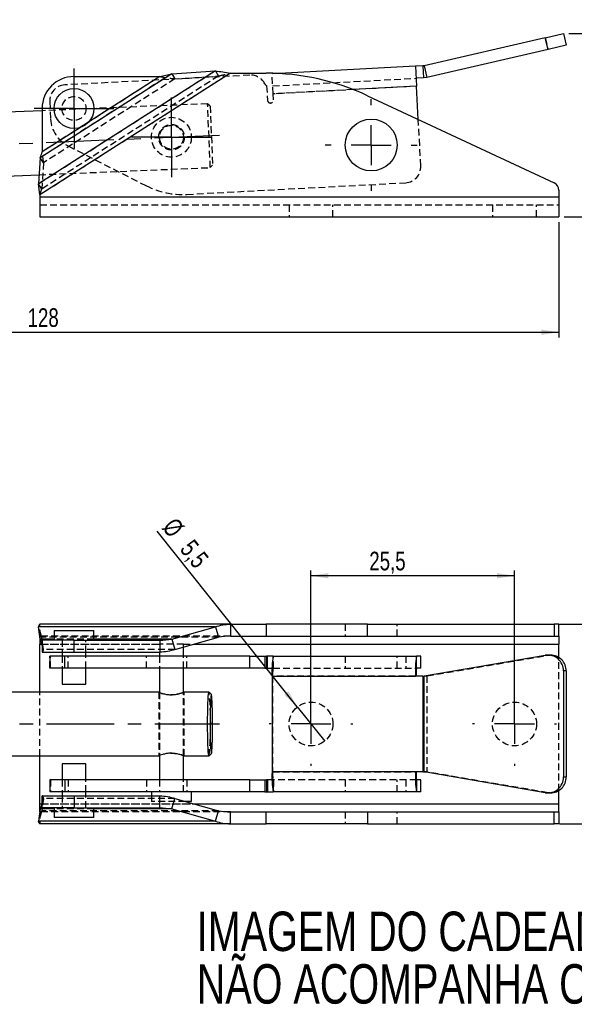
# Model space of a CAD drawing. Extents: x 26 to 267, y 57 to 181.
# Tile 3 of 4: x 103 to 173, y 57 to 181. Entities that reach past the tile are written whole.
import ezdxf

# ---------------------------------------------------------------- set-up
doc = ezdxf.new("R2010")
doc.units = 0
doc.header["$LTSCALE"] = 0.666667
doc.linetypes.add('CENTERX2', pattern=[20.32, 12.7, -2.54, 2.54, -2.54])
doc.linetypes.add('HIDDEN', pattern=[1.905, 1.27, -0.635])
doc.layers.get('0').update_dxf_attribs({"linetype": 'CONTINUOUS'})
doc.styles.add('SLDTEXTSTYLE0', font='TXT', dxfattribs={"width": 0.75})
doc.dimstyles.new('SLDDIMSTYLE0', dxfattribs={"dimtxt": 2.333333, "dimasz": 2.201333, "dimexe": 0, "dimexo": 0.0625, "dimgap": 0.583333, "dimtad": 1, "dimdec": 3, "dimrnd": 1e-09, "dimzin": 12, "dimtxsty": 'SLDTEXTSTYLE0', "dimsah": 1, "dimcen": 0.09, "dimazin": 3, "dimtfac": 1, "dimtdec": 3, "dimtofl": 0, "dimtmove": 0, "dimatfit": 3, "dimtolj": 1, "dimtzin": 12})
doc.dimstyles.new('SLDDIMSTYLE1', dxfattribs={"dimtxt": 2.333333, "dimasz": 2.201333, "dimexe": 0, "dimexo": 0.0625, "dimgap": 0.583333, "dimtad": 1, "dimdec": 3, "dimrnd": 1e-09, "dimzin": 12, "dimtxsty": 'SLDTEXTSTYLE0', "dimblk1": 'NONE', "dimsah": 1, "dimcen": 0, "dimazin": 3, "dimtfac": 1, "dimtdec": 3, "dimtmove": 0, "dimatfit": 3, "dimtolj": 1, "dimtzin": 12})
doc.dimstyles.new('SLDDIMSTYLE2', dxfattribs={"dimtxt": 2.333333, "dimasz": 2.201333, "dimexe": 0, "dimexo": 0.0625, "dimgap": 0.583333, "dimtad": 1, "dimdec": 0, "dimrnd": 1e-09, "dimzin": 12, "dimtxsty": 'SLDTEXTSTYLE0', "dimsah": 1, "dimcen": 0.09, "dimazin": 3, "dimtfac": 1, "dimtdec": 0, "dimtofl": 0, "dimtmove": 0, "dimatfit": 3, "dimtolj": 1, "dimtzin": 12})
doc.dimstyles.new('SLDDIMSTYLE3', dxfattribs={"dimtxt": 2.333333, "dimasz": 2.201333, "dimexe": 0, "dimexo": 0.0625, "dimgap": 0.583333, "dimtad": 1, "dimdec": 3, "dimrnd": 1e-09, "dimzin": 12, "dimtxsty": 'SLDTEXTSTYLE0', "dimsah": 1, "dimcen": 0.09, "dimazin": 3, "dimtfac": 1, "dimtdec": 3, "dimtmove": 0, "dimatfit": 3, "dimtolj": 1, "dimtzin": 12})
doc.dimstyles.new('SLDDIMSTYLE4', dxfattribs={"dimtxt": 2.333333, "dimasz": 2.201333, "dimexe": 0, "dimexo": 0.0625, "dimgap": 0.583333, "dimtad": 1, "dimdec": 0, "dimrnd": 1e-09, "dimzin": 12, "dimtxsty": 'SLDTEXTSTYLE0', "dimsah": 1, "dimcen": 0.09, "dimazin": 3, "dimtfac": 1, "dimtofl": 0, "dimtmove": 0, "dimatfit": 3, "dimtolj": 1, "dimtzin": 12})

# ---------------------------------------------------------------- blocks, each defined once
blk = doc.blocks.new('SW_NOTE_0')
at = {"color": 0, "linetype": 'CONTINUOUS', "char_height": 4.9389, "attachment_point": 1, "style": 'SLDTEXTSTYLE0'}
for s, insert in [('IMAGEM DO CADEADO APENAS ILUSTRATIVA', (0, 6.37)), ('NÃO ACOMPANHA O GRAMPO', (0, -0.22))]:
    blk.add_mtext(s, dxfattribs=dict(at, insert=insert))
blk = doc.blocks.new('_D_3')
at = {"color": 179, "linetype": 'CONTINUOUS'}
for q in [(120.53, 116.77), (141.51, 90.45)]:
    blk.add_line((138.08, 94.75), q, dxfattribs=at)
blk.add_solid([(138.08, 94.75), (136.97, 96.68), (136.44, 96.26)], dxfattribs=at)
at = {"color": 179, "linetype": 'CONTINUOUS', "char_height": 2.333, "attachment_point": 1, "rotation": 308.554, "style": 'SLDTEXTSTYLE0'}
for s, insert in [('%%c', (122.88, 118.64, -9.75)), ('5,5', (125.1, 115.91, -9.75))]:
    blk.add_mtext(s, dxfattribs=dict(at, insert=insert))
blk = doc.blocks.new('_NONE')
blk = doc.blocks.new('_D_5')
at = {"color": 179, "linetype": 'CONTINUOUS'}
for p, q in [((170.93, 105.1), (182.03, 105.1)), ((181.37, 80.1), (181.37, 105.1)), ((170.93, 80.1), (182.03, 80.1))]:
    blk.add_line(p, q, dxfattribs=at)
for points in [[(181.37, 105.1), (181.03, 102.9), (181.71, 102.9)], [(181.37, 80.1), (181.71, 82.3), (181.03, 82.3)]]:
    blk.add_solid(points, dxfattribs=at)
at = {"color": 179, "linetype": 'CONTINUOUS', "insert": (178.36, 89.7, -9.75), "char_height": 2.333, "attachment_point": 1, "rotation": 90, "style": 'SLDTEXTSTYLE0'}
blk.add_mtext('25', dxfattribs=at)
blk = doc.blocks.new('_D_6')
at = {"color": 179, "linetype": 'CONTINUOUS'}
for p, q in [((139.79, 93.26), (139.79, 111.83)), ((165.29, 111.17), (139.79, 111.17)), ((165.29, 93.26), (165.29, 111.83))]:
    blk.add_line(p, q, dxfattribs=at)
for points in [[(139.79, 111.17), (141.99, 110.83), (141.99, 111.51)], [(165.29, 111.17), (163.09, 111.51), (163.09, 110.83)]]:
    blk.add_solid(points, dxfattribs=at)
at = {"color": 179, "linetype": 'CONTINUOUS', "insert": (147.1, 114.18, -9.75), "char_height": 2.333, "attachment_point": 1, "style": 'SLDTEXTSTYLE0'}
blk.add_mtext('25,5', dxfattribs=at)
blk = doc.blocks.new('SW_CENTERMARKSYMBOL_2')
at = {"color": 0, "linetype": 'CONTINUOUS'}
for p, q in [((0, 5), (0, 5.25)), ((0, 0), (0, 2.5)), ((-5, 0), (-5.25, 0)), ((0, 0), (-2.5, 0)), ((0, 0), (0, -2.5)), ((0, 0), (2.5, 0)), ((5, 0), (5.25, 0)), ((0, -5), (0, -5.25))]:
    blk.add_line(p, q, dxfattribs=at)
blk = doc.blocks.new('SW_CENTERMARKSYMBOL_3')
at = {"color": 0, "linetype": 'CONTINUOUS'}
for p, q in [((0, 5), (0, 5.25)), ((0, 0), (0, 2.5)), ((-5, 0), (-5.25, 0)), ((0, 0), (-2.5, 0)), ((0, 0), (0, -2.5)), ((0, 0), (2.5, 0)), ((5, 0), (5.25, 0)), ((0, -5), (0, -5.25))]:
    blk.add_line(p, q, dxfattribs=at)
blk = doc.blocks.new('_D_8')
at = {"color": 179, "linetype": 'CONTINUOUS'}
for p, q in [((42.64, 155.46), (42.64, 141.01)), ((170.84, 155.46), (170.84, 141.01)), ((42.64, 141.68), (170.84, 141.68))]:
    blk.add_line(p, q, dxfattribs=at)
for points in [[(42.64, 141.68), (44.84, 141.34), (44.84, 142.02)], [(170.84, 141.68), (168.64, 142.02), (168.64, 141.34)]]:
    blk.add_solid(points, dxfattribs=at)
at = {"color": 179, "linetype": 'CONTINUOUS', "insert": (104.29, 144.68, 0.1), "char_height": 2.333, "attachment_point": 1, "style": 'SLDTEXTSTYLE0'}
blk.add_mtext('128', dxfattribs=at)
blk = doc.blocks.new('_D_9')
at = {"color": 179, "linetype": 'CONTINUOUS'}
for p, q in [((97.1, 169.06), (96.61, 180.84)), ((97.1, 169.06), (97.44, 161.06)), ((97.44, 161.06), (97.62, 156.83))]:
    blk.add_line(p, q, dxfattribs=at)
for points in [[(97.1, 169.06), (97.35, 171.27), (96.67, 171.24)], [(97.44, 161.06), (97.19, 158.85), (97.87, 158.88)]]:
    blk.add_solid(points, dxfattribs=at)
at = {"color": 179, "linetype": 'CONTINUOUS', "attachment_point": 1, "rotation": 92.3981, "style": 'SLDTEXTSTYLE0'}
for s, insert, char_height in [('8', (93.72, 177.09, 0.1), 2.33), ('%%c', (93.9, 173.58, 0.1), 2.333)]:
    blk.add_mtext(s, dxfattribs=dict(at, insert=insert, char_height=char_height))
blk = doc.blocks.new('_D_11')
at = {"color": 179, "linetype": 'CONTINUOUS'}
for p, q in [((172.09, 179.11), (179.95, 179.11)), ((179.29, 179.11), (179.29, 156.13)), ((171.51, 156.13), (179.95, 156.13))]:
    blk.add_line(p, q, dxfattribs=at)
for points in [[(179.29, 179.11), (178.95, 176.91), (179.62, 176.91)], [(179.29, 156.13), (179.62, 158.33), (178.95, 158.33)]]:
    blk.add_solid(points, dxfattribs=at)
at = {"color": 179, "linetype": 'CONTINUOUS', "insert": (176.28, 165.69, 0.1), "char_height": 2.333, "attachment_point": 1, "rotation": 90, "style": 'SLDTEXTSTYLE0'}
blk.add_mtext('23', dxfattribs=at)
blk = doc.blocks.new('SW_CENTERMARKSYMBOL_4')
at = {"color": 0, "linetype": 'CONTINUOUS'}
for p, q in [((0, 2.5), (0, 5)), ((0, 0), (0, 2.5)), ((-2.5, 0), (-5, 0)), ((0, 0), (-2.5, 0)), ((0, 0), (0, -2.5)), ((0, 0), (2.5, 0)), ((2.5, 0), (5, 0)), ((0, -2.5), (0, -5))]:
    blk.add_line(p, q, dxfattribs=at)
blk = doc.blocks.new('SW_CENTERMARKSYMBOL_5')
at = {"color": 0, "linetype": 'CONTINUOUS'}
for p, q in [((0, 2.5), (0, 5)), ((0, 0), (0, 2.5)), ((-2.5, 0), (-5, 0)), ((0, 0), (-2.5, 0)), ((0, 0), (0, -2.5)), ((0, 0), (2.5, 0)), ((2.5, 0), (5, 0)), ((0, -2.5), (0, -5))]:
    blk.add_line(p, q, dxfattribs=at)
blk = doc.blocks.new('SW_CENTERMARKSYMBOL_6')
at = {"color": 0, "linetype": 'CONTINUOUS'}
for p, q in [((0, 5), (0, 5.75)), ((0, 0), (0, 2.5)), ((-5, 0), (-5.75, 0)), ((0, 0), (-2.5, 0)), ((0, 0), (0, -2.5)), ((0, 0), (2.5, 0)), ((5, 0), (5.75, 0)), ((0, -5), (0, -5.75))]:
    blk.add_line(p, q, dxfattribs=at)

msp = doc.modelspace()

# ---------------------------------------------------------------- linework, layer by layer
at = {"color": 7, "linetype": 'CONTINUOUS'}
for p, q in [((169.1542, 178.5833), (171.4229, 179.1088)), ((171.4229, 179.1088), (171.7615, 177.6475)), ((169.1542, 178.5833), (153.9725, 175.0664)), ((169.4927, 177.122), (169.1542, 178.5833)), ((171.7615, 177.6475), (169.4927, 177.122)), ((169.4927, 177.122), (154.3111, 173.6051)), ((127.8127, 174.4117), (105.6635, 160.2554)), ((129.6939, 174.1305), (105.8432, 158.8868)), ((122.3475, 174.066), (105.8844, 163.5439)), ((122.3475, 174.066), (127.8127, 174.4117)), ((129.6939, 174.1305), (134.1877, 174.1305)), ((152.8887, 174.9935), (135.8187, 174.0861)), ((153.7999, 175.042), (152.8887, 174.9935)), ((152.8887, 174.9935), (153.0214, 172.4971)), ((153.9725, 175.0664), (153.7999, 175.042)), ((153.7999, 175.042), (153.8796, 173.5441)), ((153.9725, 175.0664), (154.3111, 173.6051)), ((110.1086, 173.7152), (120.8703, 173.7152)), ((153.8796, 173.5441), (152.9683, 173.4957)), ((154.3111, 173.6051), (153.8796, 173.5441)), ((153.2422, 168.3443), (153.0214, 172.4971)), ((146.8743, 171.316), (170.2661, 160.3998)), ((106.1086, 169.4329), (90.6775, 168.7866)), ((106.1086, 169.7152), (106.1086, 164.2806)), ((105.8844, 163.5439), (105.6635, 160.2554)), ((91.0122, 160.7937), (105.7411, 161.4105)), ((170.8432, 159.4937), (170.8432, 158.6305)), ((105.8432, 158.8868), (105.8432, 158.6305)), ((105.8432, 158.6305), (170.8432, 158.6305)), ((105.8432, 158.6305), (105.8432, 156.1305)), ((170.8432, 158.6305), (170.8432, 156.1305)), ((105.8432, 156.1305), (170.8432, 156.1305)), ((129.6939, 105.0973), (105.8432, 105.0973)), ((129.6939, 105.0973), (129.6939, 103.5973)), ((129.6939, 105.0973), (134.1877, 105.0973)), ((134.1877, 105.0973), (134.1877, 103.5973)), ((146.8743, 105.0973), (134.1877, 105.0973)), ((146.8743, 103.5973), (146.8743, 105.0973)), ((146.8743, 105.0973), (170.2661, 105.0973)), ((170.2661, 105.0973), (170.2661, 103.5973)), ((170.8432, 105.0973), (170.2661, 105.0973)), ((170.8432, 103.5973), (170.8432, 105.0973)), ((127.8127, 104.7624), (105.6635, 104.7624)), ((105.8844, 103.2313), (105.6635, 104.7624)), ((107.6086, 104.2973), (107.6086, 103.0973)), ((107.6086, 104.2973), (110.1086, 104.2973)), ((110.1086, 104.2973), (112.6086, 104.2973)), ((112.6086, 103.0973), (112.6086, 104.2973)), ((122.3475, 103.2313), (127.8127, 104.7624)), ((127.8127, 104.7624), (128.2166, 103.4633)), ((105.8432, 103.517), (105.8432, 102.5973)), ((105.8432, 96.5973), (105.8432, 102.5973)), ((106.0165, 102.8063), (105.8844, 103.2313)), ((106.1086, 103.0973), (106.1086, 101.5973)), ((110.1086, 103.0973), (106.1086, 103.0973)), ((110.1086, 101.5973), (110.1086, 103.0973)), ((110.1086, 103.0973), (120.8702, 103.0973)), ((120.8702, 103.0973), (120.8702, 101.5973)), ((122.3475, 103.2313), (122.7514, 101.9322)), ((122.7514, 101.9322), (128.2166, 103.4633)), ((129.6939, 103.5973), (134.1877, 103.5973)), ((134.1877, 103.5973), (146.8743, 103.5973)), ((146.8743, 103.5973), (170.2661, 103.5973)), ((170.2661, 103.5973), (170.8432, 103.5973)), ((170.8432, 103.5973), (170.8432, 102.5973)), ((170.8432, 100.934), (170.8432, 102.5973)), ((106.1086, 101.5973), (110.1086, 101.5973)), ((108.6086, 101.5973), (108.6086, 101.0973)), ((110.1086, 101.5973), (120.8702, 101.5973)), ((111.6086, 101.0973), (111.6086, 101.5973)), ((120.8173, 101.5737), (120.8173, 101.0973)), ((123.8173, 101.0973), (123.8173, 102.2308)), ((153.9725, 98.6119), (169.1542, 101.2092)), ((169.8131, 101.2364), (169.4745, 101.2364)), ((107.0569, 101.0973), (107.0569, 99.5973)), ((108.9508, 101.0973), (107.0569, 101.0973)), ((108.9508, 99.5973), (108.9508, 101.0973)), ((132.1267, 101.0973), (108.9508, 101.0973)), ((132.1267, 99.5973), (132.1267, 101.0973)), ((132.1267, 101.0973), (134.0209, 101.0973)), ((134.0209, 101.0973), (134.0209, 99.5973)), ((134.0209, 101.0973), (134.2412, 101.0973)), ((134.2412, 101.0973), (134.2412, 99.5973)), ((134.3377, 101.0973), (134.2412, 101.0973)), ((134.3377, 99.5973), (134.3377, 101.0973)), ((135.0468, 101.0973), (134.3377, 101.0973)), ((135.0468, 101.0973), (153.0214, 101.0973)), ((153.0214, 99.5973), (153.0214, 101.0973)), ((153.5522, 101.0973), (153.0214, 101.0973)), ((153.5522, 99.5973), (153.5522, 101.0973)), ((153.5522, 101.0973), (153.5551, 101.0973)), ((153.5551, 99.5973), (153.5551, 101.0973)), ((108.9508, 99.5973), (107.0569, 99.5973)), ((108.6086, 99.5973), (108.6086, 97.5973)), ((132.1267, 99.5973), (108.9508, 99.5973)), ((111.6086, 97.5973), (111.6086, 99.5973)), ((120.8173, 99.5973), (120.8173, 96.5503)), ((123.8173, 96.5661), (123.8173, 99.5973)), ((134.0209, 99.5973), (132.1267, 99.5973)), ((134.0209, 99.5973), (134.2412, 99.5973)), ((134.2412, 99.5973), (134.3377, 99.5973)), ((134.3377, 99.5973), (134.9252, 99.5973)), ((153.5522, 99.5973), (153.0214, 99.5973)), ((153.5551, 99.5973), (153.5522, 99.5973)), ((171.7615, 99.2364), (171.4229, 99.2364)), ((171.4229, 99.2364), (171.4229, 85.9582)), ((171.7615, 99.2364), (171.7615, 85.9582)), ((108.6086, 97.5973), (110.1086, 97.5973)), ((110.1086, 97.5973), (111.6086, 97.5973)), ((134.9141, 98.5973), (134.9141, 86.5973)), ((134.9141, 98.5973), (152.8887, 98.5973)), ((153.7999, 98.5973), (152.8887, 98.5973)), ((153.7999, 98.5973), (153.9725, 98.6119)), ((153.7999, 98.5973), (153.7999, 86.5973)), ((153.9725, 86.5827), (153.9725, 98.6119)), ((120.7399, 96.5973), (90.6577, 96.5973)), ((127.0132, 96.5973), (123.9159, 96.5973)), ((127.0132, 96.5973), (127.0202, 96.5938)), ((127.3194, 96.2941), (127.0202, 96.5938)), ((127.0202, 88.6008), (127.3194, 88.9006)), ((90.6577, 88.5973), (120.7399, 88.5973)), ((105.8432, 82.5973), (105.8432, 88.5973)), ((108.6086, 87.5973), (108.6086, 85.5973)), ((109.4033, 87.5973), (108.6086, 87.5973)), ((111.6086, 87.5973), (109.4033, 87.5973)), ((111.6086, 85.5973), (111.6086, 87.5973)), ((120.8173, 88.6433), (120.8173, 85.5973)), ((123.8173, 85.5973), (123.8173, 88.628)), ((123.9159, 88.5973), (127.0132, 88.5973)), ((152.8887, 86.5973), (134.9141, 86.5973)), ((153.7999, 86.5973), (152.8887, 86.5973)), ((153.9725, 86.5827), (153.7999, 86.5973)), ((169.1542, 83.9854), (153.9725, 86.5827)), ((107.0569, 85.5973), (107.0569, 84.0973)), ((108.9508, 85.5973), (107.0569, 85.5973)), ((108.9508, 85.5973), (108.9508, 84.0973)), ((132.1267, 85.5973), (108.9508, 85.5973)), ((132.1267, 84.0973), (132.1267, 85.5973)), ((132.1267, 85.5973), (134.0209, 85.5973)), ((134.0209, 85.5973), (134.0209, 84.0973)), ((134.0209, 85.5973), (134.2412, 85.5973)), ((134.2412, 85.5973), (134.2412, 84.0973)), ((134.3377, 85.5973), (134.2412, 85.5973)), ((134.3377, 85.5973), (134.3377, 84.0973)), ((134.9252, 85.5973), (134.3377, 85.5973)), ((153.0214, 85.5973), (153.0214, 84.0973)), ((153.5522, 85.5973), (153.0214, 85.5973)), ((153.5522, 84.0973), (153.5522, 85.5973)), ((153.5522, 85.5973), (153.5551, 85.5973)), ((153.5551, 84.0973), (153.5551, 85.5973)), ((171.4229, 85.9582), (171.7615, 85.9582)), ((108.9508, 84.0973), (107.0569, 84.0973)), ((108.6086, 84.0973), (108.6086, 83.5973)), ((132.1267, 84.0973), (108.9508, 84.0973)), ((111.6086, 83.5973), (111.6086, 84.0973)), ((119.8173, 84.0973), (119.8173, 83.5973)), ((124.8173, 82.8973), (124.8173, 84.0973)), ((134.0209, 84.0973), (132.1267, 84.0973)), ((134.0209, 84.0973), (134.2412, 84.0973)), ((134.2412, 84.0973), (134.3377, 84.0973)), ((134.3377, 84.0973), (135.0468, 84.0973)), ((153.0214, 84.0973), (135.0468, 84.0973)), ((153.5522, 84.0973), (153.0214, 84.0973)), ((153.5551, 84.0973), (153.5522, 84.0973)), ((169.4745, 83.9582), (169.8131, 83.9582)), ((170.8432, 82.5973), (170.8432, 84.2606)), ((106.1086, 82.0973), (106.1086, 83.5973)), ((106.1086, 83.5973), (110.1086, 83.5973)), ((110.1086, 83.5973), (110.1086, 82.0973)), ((110.1086, 83.5973), (120.8702, 83.5973)), ((120.8702, 82.0973), (120.8702, 83.5973)), ((122.3475, 81.9633), (122.7514, 83.2624)), ((122.7514, 83.2624), (128.2166, 81.7313)), ((124.8173, 82.8973), (124.0545, 82.8973)), ((105.8844, 81.9633), (105.6635, 80.4322)), ((105.8432, 81.6776), (105.8432, 82.5973)), ((106.0165, 82.3883), (105.8844, 81.9633)), ((110.1086, 82.0973), (106.1086, 82.0973)), ((107.6086, 82.0973), (107.6086, 80.8973)), ((110.1086, 82.0973), (120.8702, 82.0973)), ((112.6086, 80.8973), (112.6086, 82.0973)), ((122.3475, 81.9633), (127.8127, 80.4322)), ((127.8127, 80.4322), (128.2166, 81.7313)), ((129.6939, 80.0973), (129.6939, 81.5973)), ((129.6939, 81.5973), (134.1877, 81.5973)), ((134.1877, 80.0973), (134.1877, 81.5973)), ((134.1877, 81.5973), (146.8743, 81.5973)), ((146.8743, 81.5973), (146.8743, 80.0973)), ((146.8743, 81.5973), (170.2661, 81.5973)), ((170.2661, 80.0973), (170.2661, 81.5973)), ((170.2661, 81.5973), (170.8432, 81.5973)), ((170.8432, 81.5973), (170.8432, 82.5973)), ((170.8432, 81.5973), (170.8432, 80.0973)), ((127.8127, 80.4322), (105.6635, 80.4322)), ((108.933, 80.8973), (107.6086, 80.8973)), ((112.6086, 80.8973), (108.933, 80.8973)), ((129.6939, 80.0973), (105.8432, 80.0973)), ((129.6939, 80.0973), (134.1877, 80.0973)), ((146.8743, 80.0973), (134.1877, 80.0973)), ((146.8743, 80.0973), (170.2661, 80.0973)), ((170.8432, 80.0973), (170.2661, 80.0973))]:
    msp.add_line(p, q, dxfattribs=at)
at = {"color": 7, "linetype": 'HIDDEN'}
for p, q in [((169.1542, 178.5833), (169.4927, 177.122)), ((127.8127, 174.4117), (105.6635, 160.2554)), ((129.6939, 174.1305), (105.8432, 158.8868)), ((122.3475, 174.066), (105.8844, 163.5439)), ((122.3475, 174.066), (122.7514, 173.4341)), ((127.8127, 174.4117), (128.2166, 173.7797)), ((135.8187, 174.0861), (134.9141, 174.0381)), ((135.0468, 171.5416), (134.9141, 174.0381)), ((128.2166, 173.7797), (106.0674, 159.6235)), ((120.8703, 173.7152), (106.1086, 164.2806)), ((122.7514, 173.4341), (106.2883, 162.912)), ((132.1267, 173.8899), (108.9508, 172.6579)), ((122.7514, 173.4341), (128.2166, 173.7797)), ((134.9937, 172.5402), (152.9683, 173.4957)), ((134.2412, 172.5673), (134.3377, 170.7528)), ((153.0214, 172.4971), (135.0468, 171.5416)), ((145.0989, 172.0759), (135.0468, 171.5416)), ((135.0866, 170.7926), (135.0468, 171.5416)), ((126.8458, 170.3014), (106.1086, 169.4329)), ((107.0597, 170.5546), (107.176, 168.3671)), ((127.1805, 162.3084), (126.8458, 170.3014)), ((127.1581, 170.0142), (126.8458, 170.3014)), ((127.1581, 170.0142), (127.4677, 162.6207)), ((111.9264, 167.9989), (110.9028, 167.3448)), ((153.5522, 162.5112), (153.2422, 168.3443)), ((109.3571, 165.014), (119.1718, 160.0224)), ((106.2883, 162.912), (105.8844, 163.5439)), ((106.2883, 162.912), (106.0674, 159.6235)), ((105.7411, 161.4105), (127.1805, 162.3084)), ((127.1805, 162.3084), (127.4677, 162.6207)), ((124.2358, 158.95), (151.6612, 160.4078)), ((106.0674, 159.6235), (105.6635, 160.2554)), ((105.8432, 158.6305), (170.8432, 158.6305)), ((105.8432, 157.6305), (170.8432, 157.6305)), ((137.0432, 157.6305), (137.0432, 156.1305)), ((142.5432, 156.1305), (142.5432, 157.6305)), ((162.5432, 157.6305), (162.5432, 156.1305)), ((168.0432, 156.1305), (168.0432, 157.6305)), ((105.8432, 103.5973), (105.8432, 105.0973)), ((144.0932, 105.0973), (144.0932, 103.5973)), ((150.5932, 103.5973), (150.5932, 105.0973)), ((106.0674, 103.4633), (105.6635, 104.7624)), ((129.6939, 103.5973), (105.8432, 103.5973)), ((105.8432, 103.5973), (105.8432, 103.517)), ((105.8432, 102.5973), (120.8173, 102.5973)), ((106.2883, 101.9322), (106.0165, 102.8063)), ((128.2166, 103.4633), (106.0674, 103.4633)), ((106.2883, 101.9322), (106.0674, 103.4633)), ((106.0721, 102.5973), (120.8173, 102.5973)), ((112.6086, 103.2313), (107.6086, 103.2313)), ((108.6086, 103.0973), (108.6086, 101.5973)), ((108.6086, 103.0973), (108.6086, 101.5973)), ((111.6086, 101.5973), (111.6086, 103.0973)), ((111.6086, 101.5973), (111.6086, 103.0973)), ((123.8173, 102.5973), (120.8173, 102.5973)), ((123.8173, 102.2308), (123.8173, 102.5973)), ((123.8173, 102.5973), (170.8432, 102.5973)), ((123.8173, 102.5973), (125.1254, 102.5973)), ((122.7514, 101.9322), (106.2883, 101.9322)), ((154.3111, 98.6119), (169.4927, 101.2092)), ((169.1542, 101.2092), (169.4927, 101.2092)), ((169.4927, 101.2092), (169.8131, 101.2364)), ((107.0597, 99.5973), (107.0597, 101.0973)), ((107.176, 99.5973), (107.176, 101.0973)), ((108.6086, 101.0973), (108.6086, 99.5973)), ((108.6086, 101.0973), (108.6086, 99.5973)), ((109.3571, 99.5973), (109.3571, 101.0973)), ((111.6086, 99.5973), (111.6086, 101.0973)), ((111.6086, 99.5973), (111.6086, 101.0973)), ((119.1718, 99.5973), (119.1718, 101.0973)), ((120.8173, 101.0973), (120.8173, 99.5973)), ((120.8173, 101.0973), (120.8173, 99.5973)), ((123.8173, 99.5973), (123.8173, 101.0973)), ((123.8173, 99.5973), (123.8173, 101.0973)), ((124.2358, 99.5973), (124.2358, 101.0973)), ((135.0468, 99.5973), (135.0468, 101.0973)), ((135.0866, 99.5973), (135.0866, 101.0973)), ((135.0871, 99.5973), (135.0871, 101.0973)), ((144.0932, 101.0973), (144.0932, 99.5973)), ((150.5932, 99.5973), (150.5932, 101.0973)), ((151.6612, 101.0973), (151.6612, 99.5973)), ((170.8432, 84.2606), (170.8432, 100.934)), ((134.9252, 99.5973), (135.0468, 99.5973)), ((135.0468, 99.5973), (153.0214, 99.5973)), ((134.9937, 98.5973), (134.9141, 98.5973)), ((134.9937, 98.5973), (134.9937, 86.5973)), ((152.8887, 98.5973), (134.9937, 98.5973)), ((153.7999, 98.5973), (153.8796, 98.5973)), ((153.8796, 98.5973), (154.3111, 98.6119)), ((153.8796, 98.5973), (153.8796, 86.5973)), ((153.9725, 98.6119), (154.3111, 98.6119)), ((154.3111, 98.6119), (154.3111, 86.5827)), ((105.8432, 88.5973), (105.8432, 96.5973)), ((120.7173, 96.5973), (120.7173, 88.5973)), ((120.8173, 96.5503), (120.8173, 88.6433)), ((123.8173, 88.628), (123.8173, 96.5661)), ((123.9159, 96.5973), (123.908, 96.5931)), ((123.9173, 88.5973), (123.9173, 96.5973)), ((134.9937, 86.5973), (134.9141, 86.5973)), ((134.9937, 86.5973), (152.8887, 86.5973)), ((153.7999, 86.5973), (153.8796, 86.5973)), ((154.3111, 86.5827), (153.8796, 86.5973)), ((153.9725, 86.5827), (154.3111, 86.5827)), ((169.4927, 83.9854), (154.3111, 86.5827)), ((107.0597, 85.5973), (107.0597, 84.0973)), ((107.176, 85.5973), (107.176, 84.0973)), ((108.6086, 85.5973), (108.6086, 84.0973)), ((108.6086, 85.5973), (108.6086, 84.0973)), ((109.3571, 85.5973), (109.3571, 84.0973)), ((111.6086, 84.0973), (111.6086, 85.5973)), ((111.6086, 84.0973), (111.6086, 85.5973)), ((119.1718, 85.5973), (119.1718, 84.0973)), ((120.8173, 85.5973), (120.8173, 84.0973)), ((120.8173, 85.5973), (120.8173, 84.0973)), ((123.8173, 84.0973), (123.8173, 85.5973)), ((123.8173, 84.0973), (123.8173, 85.5973)), ((124.2358, 85.5973), (124.2358, 84.0973)), ((135.0468, 85.5973), (134.9252, 85.5973)), ((153.0214, 85.5973), (135.0468, 85.5973)), ((135.0468, 85.5973), (135.0468, 84.0973)), ((135.0866, 85.5973), (135.0866, 84.0973)), ((135.0871, 84.0973), (135.0871, 85.5973)), ((144.0932, 85.5973), (144.0932, 84.0973)), ((150.5932, 84.0973), (150.5932, 85.5973)), ((151.6612, 85.5973), (151.6612, 84.0973)), ((169.4927, 83.9854), (169.1542, 83.9854)), ((169.8131, 83.9582), (169.4927, 83.9854)), ((106.2883, 83.2624), (106.0165, 82.3883)), ((106.2883, 83.2624), (106.0674, 81.7313)), ((122.7514, 83.2624), (106.2883, 83.2624)), ((108.6086, 83.5973), (108.6086, 82.0973)), ((108.6086, 83.5973), (108.6086, 82.0973)), ((111.6086, 82.0973), (111.6086, 83.5973)), ((111.6086, 82.0973), (111.6086, 83.5973)), ((119.8173, 83.5973), (119.8173, 82.8973)), ((124.0545, 82.8973), (119.8173, 82.8973)), ((106.0674, 81.7313), (105.6635, 80.4322)), ((105.8432, 82.5973), (170.8432, 82.5973)), ((105.8432, 81.5973), (105.8432, 81.6776)), ((129.6939, 81.5973), (105.8432, 81.5973)), ((105.8432, 81.5973), (105.8432, 80.0973)), ((128.2166, 81.7313), (106.0674, 81.7313)), ((106.0721, 82.5973), (125.1254, 82.5973)), ((112.6086, 81.9633), (107.6086, 81.9633)), ((144.0932, 81.5973), (144.0932, 80.0973)), ((150.5932, 80.0973), (150.5932, 81.5973))]:
    msp.add_line(p, q, dxfattribs=at)
at = {"color": 8, "linetype": 'CONTINUOUS'}
for p, q in [((120.8703, 173.7152), (111.9264, 167.9989)), ((153.0214, 172.4971), (145.0989, 172.0759)), ((110.9028, 167.3448), (106.1086, 164.2806)), ((105.8432, 102.5973), (106.0721, 102.5973)), ((107.6086, 103.2313), (105.8844, 103.2313)), ((122.3475, 103.2313), (112.6086, 103.2313)), ((125.1254, 102.5973), (170.8432, 102.5973)), ((105.8432, 82.5973), (106.0721, 82.5973)), ((107.6086, 81.9633), (105.8844, 81.9633)), ((122.3475, 81.9633), (112.6086, 81.9633)), ((125.1254, 82.5973), (170.8432, 82.5973))]:
    msp.add_line(p, q, dxfattribs=at)
at = {"color": 179, "linetype": 'CENTERX2'}
for p, q in [((66.0333, 163.751), (128.3453, 166.3607)), ((66.0321, 92.5973), (128.3465, 92.5973))]:
    msp.add_line(p, q, dxfattribs=at)
at = {"color": 7, "linetype": 'CONTINUOUS', "flags": 128}
for points in [[(127.0202, 88.6008), (127.0132, 88.5973), (126.9841, 88.6581), (126.9559, 88.8385), (126.9295, 89.1332), (126.9056, 89.5331), (126.8849, 90.0262), (126.8682, 90.5973), (126.8559, 91.2292), (126.8483, 91.9027), (126.8458, 92.5973), (126.8483, 93.2919), (126.8559, 93.9654), (126.8682, 94.5973), (126.8849, 95.1685), (126.9056, 95.6615), (126.9295, 96.0614), (126.9559, 96.3561), (126.9841, 96.5365), (127.0132, 96.5973)], [(127.3129, 96.2973), (127.2852, 96.2378), (127.2585, 96.0614), (127.2335, 95.7736), (127.211, 95.3837), (127.1918, 94.9042), (127.1766, 94.3506), (127.1657, 93.7407), (127.1595, 93.094), (127.1582, 92.4313), (127.162, 91.774), (127.1705, 91.1431), (127.1837, 90.559), (127.201, 90.0404), (127.2219, 89.6039), (127.2457, 89.2637), (127.2717, 89.0306), (127.299, 88.9122), (127.3268, 88.9122), (127.3541, 89.0306), (127.3801, 89.2637), (127.4039, 89.6039), (127.4248, 90.0404), (127.4421, 90.559), (127.4553, 91.1431), (127.4638, 91.774), (127.4676, 92.4313), (127.4663, 93.094), (127.4601, 93.7407), (127.4492, 94.3506), (127.4339, 94.9042), (127.4148, 95.3837), (127.3923, 95.7736), (127.3673, 96.0614), (127.3405, 96.2378), (127.3129, 96.2973)]]:
    msp.add_lwpolyline(points, dxfattribs=at)
at = {"color": 7, "linetype": 'CONTINUOUS'}
for centre, radius in [((110.1086, 169.7152), 2.5), ((147.3432, 165.1305), 3.25)]:
    msp.add_circle(centre, radius, dxfattribs=at)
at = {"color": 7, "linetype": 'HIDDEN'}
for centre, radius in [((110.1086, 169.7152), 1.5), ((122.3173, 166.1082), 2.5), ((122.3173, 166.1082), 1.5), ((139.7932, 92.5973), 2.75), ((165.2932, 92.5973), 2.75)]:
    msp.add_circle(centre, radius, dxfattribs=at)
at = {"color": 7, "linetype": 'CONTINUOUS'}
for centre, radius, start, end in [((134.1877, 144.1305), 30, 64.983107, 90), ((110.1086, 169.7152), 4, 90, 180), ((169.8432, 159.4937), 1, 0, 64.983107), ((169.4579, 99.2675), 1.9653, 359.092895, 98.889253), ((169.7898, 99.2646), 1.9719, 359.179065, 89.323564), ((146.7881, 99.2205), 11.8904, 170.918431, 183.004478), ((164.7625, 99.2205), 11.8901, 170.918363, 183.004631), ((157.7178, 98.8466), 4.756, 170.918287, 183.004707), ((146.7881, 85.9741), 11.8904, 176.995522, 189.081569), ((164.7625, 85.9741), 11.8901, 176.995369, 189.081637), ((157.7178, 86.348), 4.756, 176.995293, 189.081713), ((169.4579, 85.9271), 1.9653, 261.110747, 0.907105), ((169.7898, 85.93), 1.9719, 270.676436, 0.820935)]:
    msp.add_arc(centre, radius, start, end, dxfattribs=at)
at = {"color": 7, "linetype": 'HIDDEN'}
for centre, radius, start, end in [((132.2329, 171.8927), 2, 26.620981, 93.042803), ((134.4679, 173.0129), 0.5, 206.620981, 243.042803), ((109.0569, 170.6608), 2, 93.042803, 183.042803), ((134.7121, 170.7727), 0.375, 183.042803, 3.042803), ((111.1704, 168.5794), 4, 183.042803, 243.042803), ((151.5551, 162.405), 2, 273.042803, 3.042803), ((123.705, 168.9359), 10, 243.042803, 273.042803), ((139.7428, 98.8466), 4.7556, 170.917764, 183.00523), ((88.664, 92.5973), 38.5638, 354.051573, 5.948427), ((139.7428, 86.348), 4.7556, 176.99477, 189.082236)]:
    msp.add_arc(centre, radius, start, end, dxfattribs=at)
at = {"color": 7, "linetype": 'CONTINUOUS'}
for points in [[(120.8703, 173.7152), (121.367, 173.8256), (121.8633, 173.936), (122.3475, 174.066)], [(127.8127, 174.4117), (128.4194, 174.3506), (129.0557, 174.2409), (129.6939, 174.1305)], [(105.8844, 163.5439), (105.9676, 163.7766), (106.038, 164.0282), (106.1086, 164.2806)], [(105.8432, 158.8868), (105.7726, 159.3602), (105.7025, 159.8313), (105.6635, 160.2554)], [(105.8432, 105.0973), (105.7727, 105.0973), (105.7025, 104.9805), (105.6635, 104.7624)], [(127.8127, 104.7624), (128.4189, 104.9805), (129.0563, 105.0973), (129.6939, 105.0973)], [(105.8844, 103.2313), (105.9675, 103.144), (106.0381, 103.0973), (106.1086, 103.0973)], [(120.8703, 103.0973), (121.3669, 103.0973), (121.8635, 103.144), (122.3475, 103.2313)], [(129.6939, 103.5973), (129.1971, 103.5973), (128.7008, 103.5506), (128.2166, 103.4633)], [(122.7514, 101.9322), (122.1447, 101.7139), (121.5085, 101.5973), (120.8703, 101.5973)], [(120.8703, 83.5973), (121.5079, 83.5973), (122.1453, 83.4805), (122.7514, 83.2624)], [(105.8844, 81.9633), (105.9676, 82.0507), (106.038, 82.0973), (106.1086, 82.0973)], [(120.8703, 82.0973), (121.367, 82.0973), (121.8633, 82.0506), (122.3475, 81.9633)], [(128.2166, 81.7313), (128.7007, 81.644), (129.1972, 81.5973), (129.6939, 81.5973)], [(105.8432, 80.0973), (105.7726, 80.0973), (105.7025, 80.2138), (105.6635, 80.4322)], [(127.8127, 80.4322), (128.4194, 80.2139), (129.0557, 80.0973), (129.6939, 80.0973)]]:
    msp.add_open_spline(points, degree=3, dxfattribs=at)
at = {"color": 7, "linetype": 'HIDDEN'}
for points in [[(128.2166, 173.7797), (128.7007, 173.9097), (129.1972, 174.0202), (129.6939, 174.1305)], [(120.8703, 173.7152), (121.5079, 173.6049), (122.1453, 173.4951), (122.7514, 173.4341)], [(106.2883, 162.912), (106.2493, 163.3355), (106.1791, 163.8078), (106.1086, 164.2806)], [(105.8432, 158.8868), (105.9137, 159.139), (105.9843, 159.391), (106.0674, 159.6235)], [(106.0674, 103.4633), (105.9842, 103.5507), (105.9137, 103.5973), (105.8432, 103.5973)], [(106.1086, 101.5973), (106.1792, 101.5973), (106.2492, 101.7138), (106.2883, 101.9322)], [(106.2883, 83.2624), (106.2493, 83.4805), (106.1791, 83.5973), (106.1086, 83.5973)], [(105.8432, 81.5973), (105.9137, 81.5973), (105.9843, 81.644), (106.0674, 81.7313)]]:
    msp.add_open_spline(points, degree=3, dxfattribs=at)
for points, knots in [([(123.9159, 166.1752), (123.9084, 166.2598), (123.8932, 166.4317), (123.819, 166.6785), (123.7091, 166.9112), (123.5633, 167.1229), (123.3823, 167.312), (123.1686, 167.4718), (122.9243, 167.5973), (122.6626, 167.6785), (122.3906, 167.7141), (122.1287, 167.7041), (121.8763, 167.653), (121.6429, 167.5663), (121.4239, 167.4435), (121.2232, 167.2853), (121.0449, 167.0906), (120.8979, 166.8634), (120.7891, 166.6088), (120.7269, 166.3433), (120.7104, 166.0728), (120.7373, 165.8151), (120.8045, 165.5675), (120.9072, 165.3382), (121.0462, 165.1254), (121.2203, 164.9337), (121.4293, 164.7681), (121.6676, 164.6375), (121.93, 164.5475), (122.1978, 164.5051), (122.4657, 164.5081), (122.7168, 164.552), (122.9553, 164.634), (123.1759, 164.7503), (123.38, 164.9029), (123.5622, 165.0914), (123.7157, 165.3146), (123.8301, 165.5636), (123.9008, 165.8311), (123.9198, 166.0369), (123.9165, 166.1524), (123.9159, 166.1752)], [0, 0, 0, 0, 0.02506652, 0.05089345, 0.07595144, 0.10168132, 0.12782045, 0.15465348, 0.18188813, 0.20998335, 0.23594598, 0.26277828, 0.28699547, 0.31189128, 0.33664558, 0.3620204, 0.38866027, 0.41604008, 0.44313746, 0.47111839, 0.49661152, 0.52291631, 0.54731531, 0.57238375, 0.59755868, 0.62337775, 0.65018614, 0.67775371, 0.70474523, 0.73264057, 0.75770277, 0.7835557, 0.80769341, 0.83246108, 0.85799487, 0.88418152, 0.91132175, 0.93927626, 0.96583316, 0.99327121, 1, 1, 1, 1]), ([(105.9352, 103.8883), (105.9199, 103.9398), (105.8869, 104.0504), (105.8482, 104.2453), (105.8453, 104.305), (105.8432, 104.3471)], [0, 0, 0, 0, 0.203378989, 0.436524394, 1, 1, 1, 1]), ([(123.8547, 96.565), (123.7923, 96.5392), (123.6649, 96.4864), (123.2863, 96.3658), (122.8047, 96.2789), (122.4116, 96.2489), (122.2221, 96.2688), (122.2059, 96.2705)], [0, 0, 0, 0, 0.23436765, 0.47881397, 0.7339692, 0.97738544, 1, 1, 1, 1]), ([(122.1997, 88.926), (122.2025, 88.9264), (122.3707, 88.9464), (122.7247, 88.9221), (123.1922, 88.8508), (123.5844, 88.7372), (123.8519, 88.6339), (123.9223, 88.5985), (123.9165, 88.5974), (123.9159, 88.5973)], [0, 0, 0, 0, 0.00318301, 0.19294716, 0.37534815, 0.5682572, 0.77362937, 0.97482431, 1, 1, 1, 1]), ([(105.8432, 80.8475), (105.8453, 80.8897), (105.8482, 80.9493), (105.8869, 81.1442), (105.9199, 81.2548), (105.9352, 81.3063)], [0, 0, 0, 0, 0.563475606, 0.796621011, 1, 1, 1, 1])]:
    msp.add_open_spline(points, degree=3, knots=knots, dxfattribs=at)
at = {"color": 7, "linetype": 'CONTINUOUS'}
for points, knots in [([(106.0165, 102.8063), (106.0319, 102.7548), (106.0649, 102.6442), (106.1036, 102.4493), (106.1065, 102.3897), (106.1086, 102.3475)], [0, 0, 0, 0, 0.20337942, 0.43652464, 1, 1, 1, 1]), ([(120.7359, 96.5893), (120.7306, 96.5905), (120.7093, 96.5953), (120.8393, 96.5374), (121.1131, 96.4366), (121.5381, 96.3223), (122.0563, 96.255), (122.5889, 96.2676), (123.0753, 96.3452), (123.494, 96.457), (123.8003, 96.5608), (123.9033, 96.5961), (123.9146, 96.5972), (123.9159, 96.5973)], [0, 0, 0, 0, 0.03301204, 0.13329511, 0.23669539, 0.3469118, 0.45809002, 0.56125388, 0.66041434, 0.76528694, 0.87693555, 0.98631329, 1, 1, 1, 1]), ([(123.9159, 88.5973), (123.8923, 88.604), (123.8453, 88.6173), (123.5734, 88.7119), (123.1767, 88.8266), (122.67, 88.9205), (122.129, 88.9418), (121.6304, 88.888), (121.2012, 88.7858), (120.8811, 88.6749), (120.7122, 88.6012), (120.7328, 88.6046), (120.7399, 88.6058)], [0, 0, 0, 0, 0.10178334, 0.20340037, 0.30938761, 0.42001768, 0.52555825, 0.62380981, 0.72412921, 0.83219456, 0.94230926, 1, 1, 1, 1]), ([(106.1086, 82.8471), (106.1065, 82.805), (106.1036, 82.7453), (106.0649, 82.5504), (106.0319, 82.4398), (106.0165, 82.3883)], [0, 0, 0, 0, 0.56347536, 0.79662058, 1, 1, 1, 1])]:
    msp.add_open_spline(points, degree=3, knots=knots, dxfattribs=at)

# ---------------------------------------------------------------- block references
at = {"color": 179, "linetype": 'CONTINUOUS'}
for name, p in [('SW_CENTERMARKSYMBOL_4', (110.1086, 169.7152)), ('SW_CENTERMARKSYMBOL_5', (122.3173, 166.1082)), ('SW_CENTERMARKSYMBOL_6', (147.3432, 165.1305)), ('SW_CENTERMARKSYMBOL_2', (139.7932, 92.5973)), ('SW_CENTERMARKSYMBOL_3', (165.2932, 92.5973)), ('SW_NOTE_0', (125.4866, 62.7228))]:
    msp.add_blockref(name, p, dxfattribs=at)

# ---------------------------------------------------------------- dimensions: what is measured, and where the dimension line sits
dim = msp.add_linear_dim(base=(97.4384, 161.0628), p1=(126.8458, 170.3014), p2=(127.1805, 162.3084), angle=272.398148, text='%%c<>', dimstyle='SLDDIMSTYLE3', dxfattribs=at)
dim.commit()
dim.dimension.update_dxf_attribs({"geometry": '_D_9', "text_midpoint": (96.7597, 177.2695), "dimtype": 160})
for base, p1, p2, dimstyle, picture, middle in [((179.2853, 156.1305), (171.4229, 179.1088), (170.8432, 156.1305), 'SLDDIMSTYLE4', '_D_11', (179.2853, 168.3635)), ((181.3671, 105.0973), (170.2661, 80.0973), (170.2661, 105.0973), 'SLDDIMSTYLE0', '_D_5', (181.3671, 92.3718))]:
    dim = msp.add_linear_dim(base=base, p1=p1, p2=p2, angle=90, dimstyle=dimstyle, dxfattribs=at)
    dim.commit()
    dim.dimension.update_dxf_attribs({"geometry": picture, "text_midpoint": middle, "dimtype": 160})
for base, p1, p2, dimstyle, picture, middle in [((170.8432, 141.6767), (42.6391, 156.1305), (170.8432, 156.1305), 'SLDDIMSTYLE2', '_D_8', (107.8269, 141.6767)), ((139.7932, 111.1677), (165.2932, 92.5973), (139.7932, 92.5973), 'SLDDIMSTYLE0', '_D_6', (151.0626, 111.1677))]:
    dim = msp.add_linear_dim(base=base, p1=p1, p2=p2, dimstyle=dimstyle, dxfattribs=at)
    dim.commit()
    dim.dimension.update_dxf_attribs({"geometry": picture, "text_midpoint": middle, "dimtype": 160})
dim = msp.add_diameter_dim_2p(p1=(141.5071, 90.4467), p2=(138.0792, 94.7479), dimstyle='SLDDIMSTYLE1', dxfattribs=at)
dim.commit()
dim.dimension.update_dxf_attribs({"geometry": '_D_3', "text_midpoint": (123.5175, 113.0191), "dimtype": 163})

doc.saveas('drawing.dxf')
